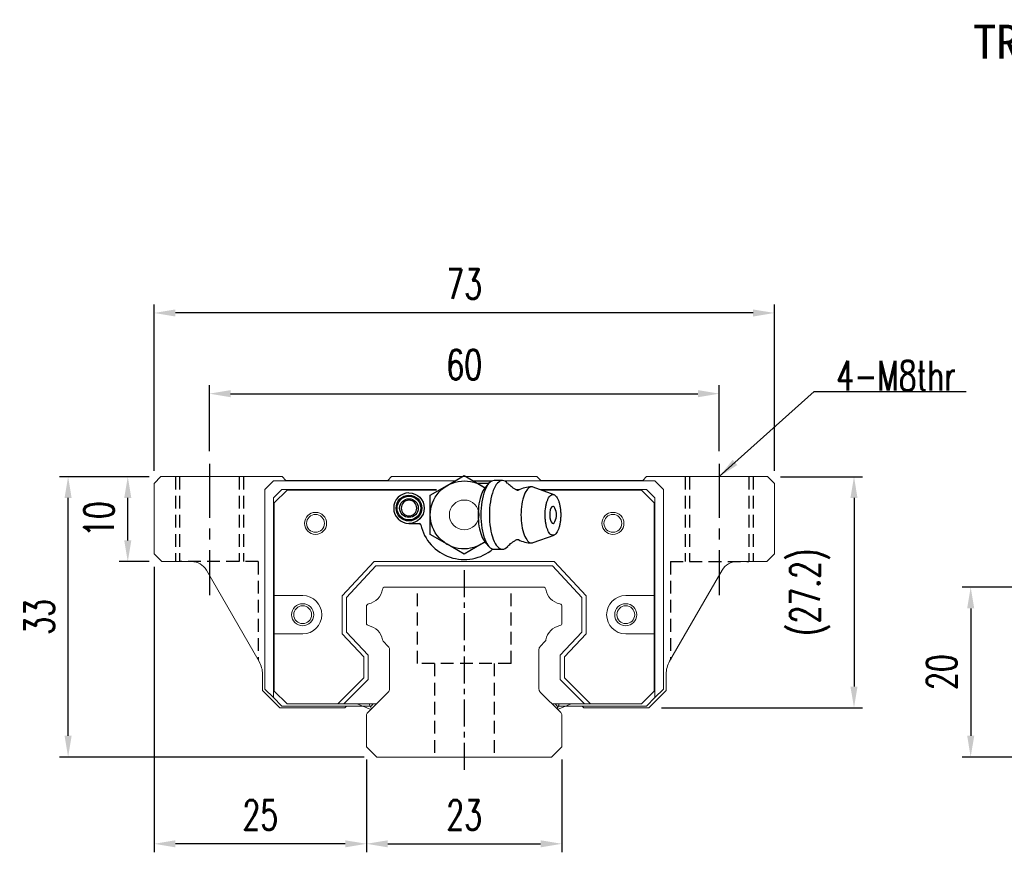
# Model space of a CAD drawing. Header units: millimetres. Extents: x 0 to 278, y 57 to 168.
# Tile 1 of 51: x 0 to 116, y 70 to 168. Entities that reach past the tile are written whole.
import ezdxf
from ezdxf.enums import TextEntityAlignment as Align

# ---------------------------------------------------------------- set-up
doc = ezdxf.new("R2010")
doc.units = ezdxf.units.MM
doc.header["$PDSIZE"] = -1
doc.linetypes.add('CENTER', pattern=[10.16, 6.35, -1.27, 1.27, -1.27])
doc.linetypes.add('DASHED', pattern=[0.75, 0.5, -0.25])
for name, color, linetype in [('2', 7, 'Continuous'), ('CHA', 7, 'Continuous'), ('CL', 1, 'CENTER'), ('DIM', 4, 'Continuous'), ('HID', 2, 'DASHED'), ('OUT', 3, 'Continuous')]:
    doc.layers.add(name, color=color, linetype=linetype)
doc.styles.add('DIM-7', font='SIMPLEX.shx', dxfattribs={"width": 0.7, "bigfont": 'chineset.shx'})
doc.styles.add('T', font='kaiu.ttf')
doc.dimstyles.new('CNS', dxfattribs={"dimtxt": 3.5, "dimasz": 2.5, "dimexe": 1, "dimexo": 1.5, "dimgap": 0.09, "dimtad": 0, "dimdsep": 46, "dimtxsty": 'DIM-7', "dimcen": 0.09, "dimclrd": 1, "dimclre": 1, "dimclrt": 4, "dimadec": 0, "dimazin": 0, "dimtfac": 1, "dimtix": 1, "dimtmove": 2, "dimatfit": 3, "dimfxl": 1, "dimtvp": 0.971429, "dimtolj": 1, "dimarcsym": 0})

# ---------------------------------------------------------------- blocks, each defined once
blk = doc.blocks.new('*D1')
at = {"layer": 'DEFPOINTS', "color": 0}
for p in [(118.14, 100.9), (111.8, 80.9), (118.14, 80.9)]:
    blk.add_point(p, dxfattribs=at)
at = {"layer": 'DIM', "color": 7, "lineweight": -2}
for p, q in [((116.64, 100.9), (110.8, 100.9)), ((111.8, 98.4), (111.8, 83.4)), ((116.64, 80.9), (110.8, 80.9))]:
    blk.add_line(p, q, dxfattribs=at)
at = {"layer": 'DIM', "color": 7}
for points in [[(111.39, 98.4), (112.22, 98.4), (111.8, 100.9)], [(111.39, 83.4), (112.22, 83.4), (111.8, 80.9)]]:
    blk.add_solid(points, dxfattribs=at)
at = {"layer": 'DIM', "color": 7, "insert": (108.4, 90.9), "char_height": 3.5, "attachment_point": 5, "rotation": 90, "style": 'DIM-7'}
blk.add_mtext('\\A1;20', dxfattribs=at)
blk = doc.blocks.new('*D37')
at = {"layer": 'DEFPOINTS', "color": 0}
for p in [(82.2, 123.67), (22.2, 115.4), (82.2, 115.4)]:
    blk.add_point(p, dxfattribs=at)
at = {"layer": 'DIM', "color": 7, "lineweight": -2}
for p, q in [((22.2, 116.9), (22.2, 124.67)), ((82.2, 116.9), (82.2, 124.67)), ((24.7, 123.67), (79.7, 123.67))]:
    blk.add_line(p, q, dxfattribs=at)
at = {"layer": 'DIM', "color": 7}
for points in [[(24.7, 124.09), (24.7, 123.25), (22.2, 123.67)], [(79.7, 124.09), (79.7, 123.25), (82.2, 123.67)]]:
    blk.add_solid(points, dxfattribs=at)
at = {"layer": 'DIM', "color": 7, "insert": (52.2, 127.07), "char_height": 3.5, "attachment_point": 5, "style": 'DIM-7'}
blk.add_mtext('\\A1;60', dxfattribs=at)
blk = doc.blocks.new('*D38')
at = {"layer": 'DEFPOINTS', "color": 0}
for p in [(15.7, 133.17), (15.7, 113.1), (88.7, 113.1)]:
    blk.add_point(p, dxfattribs=at)
at = {"layer": 'DIM', "color": 7, "lineweight": -2}
for p, q in [((15.7, 114.6), (15.7, 134.17)), ((88.7, 114.6), (88.7, 134.17)), ((86.2, 133.17), (18.2, 133.17))]:
    blk.add_line(p, q, dxfattribs=at)
at = {"layer": 'DIM', "color": 7}
for points in [[(18.2, 133.58), (18.2, 132.75), (15.7, 133.17)], [(86.2, 133.58), (86.2, 132.75), (88.7, 133.17)]]:
    blk.add_solid(points, dxfattribs=at)
at = {"layer": 'DIM', "color": 7, "insert": (52.2, 136.57), "char_height": 3.5, "attachment_point": 5, "style": 'DIM-7'}
blk.add_mtext('\\A1;73', dxfattribs=at)
blk = doc.blocks.new('*D39')
at = {"layer": 'DEFPOINTS', "color": 0}
for p in [(87.9, 113.9), (73.91, 86.7), (98.07, 86.7)]:
    blk.add_point(p, dxfattribs=at)
at = {"layer": 'DIM', "color": 7, "lineweight": -2}
for p, q in [((89.4, 113.9), (99.07, 113.9)), ((98.07, 111.4), (98.07, 89.2)), ((75.41, 86.7), (99.07, 86.7))]:
    blk.add_line(p, q, dxfattribs=at)
at = {"layer": 'DIM', "color": 7}
for points in [[(97.65, 111.4), (98.48, 111.4), (98.07, 113.9)], [(97.65, 89.2), (98.48, 89.2), (98.07, 86.7)]]:
    blk.add_solid(points, dxfattribs=at)
at = {"layer": 'DIM', "color": 7, "insert": (92.88, 100.3), "char_height": 3.5, "attachment_point": 5, "rotation": 90, "style": 'DIM-7'}
blk.add_mtext('\\A1;(27.2)', dxfattribs=at)
blk = doc.blocks.new('*D40')
at = {"layer": 'DEFPOINTS', "color": 0}
for p in [(40.69, 82.1), (63.69, 82.1), (63.69, 70.69)]:
    blk.add_point(p, dxfattribs=at)
at = {"layer": 'DIM', "color": 7, "lineweight": -2}
for p, q in [((40.69, 80.6), (40.69, 69.69)), ((63.69, 80.6), (63.69, 69.69)), ((43.19, 70.69), (61.19, 70.69))]:
    blk.add_line(p, q, dxfattribs=at)
at = {"layer": 'DIM', "color": 7}
for points in [[(43.19, 71.1), (43.19, 70.27), (40.69, 70.69)], [(61.19, 71.1), (61.19, 70.27), (63.69, 70.69)]]:
    blk.add_solid(points, dxfattribs=at)
at = {"layer": 'DIM', "color": 7, "insert": (52.19, 74.09), "char_height": 3.5, "attachment_point": 5, "style": 'DIM-7'}
blk.add_mtext('\\A1;23', dxfattribs=at)
blk = doc.blocks.new('*D41')
at = {"layer": 'DEFPOINTS', "color": 0}
for p in [(15.7, 104.8), (40.69, 82.1), (15.7, 70.69)]:
    blk.add_point(p, dxfattribs=at)
at = {"layer": 'DIM', "color": 7, "lineweight": -2}
for p, q in [((15.7, 103.3), (15.7, 69.69)), ((40.69, 80.6), (40.69, 69.69)), ((38.19, 70.69), (18.2, 70.69))]:
    blk.add_line(p, q, dxfattribs=at)
at = {"layer": 'DIM', "color": 7}
for points in [[(18.2, 71.1), (18.2, 70.27), (15.7, 70.69)], [(38.19, 71.1), (38.19, 70.27), (40.69, 70.69)]]:
    blk.add_solid(points, dxfattribs=at)
at = {"layer": 'DIM', "color": 7, "insert": (28.2, 74.09), "char_height": 3.5, "attachment_point": 5, "style": 'DIM-7'}
blk.add_mtext('\\A1;25', dxfattribs=at)
blk = doc.blocks.new('*D42')
at = {"layer": 'DEFPOINTS', "color": 0}
for p in [(5.58, 113.9), (16.5, 113.9), (41.91, 80.9)]:
    blk.add_point(p, dxfattribs=at)
at = {"layer": 'DIM', "color": 7, "lineweight": -2}
for p, q in [((15, 113.9), (4.58, 113.9)), ((5.58, 83.4), (5.58, 111.4)), ((40.41, 80.9), (4.58, 80.9))]:
    blk.add_line(p, q, dxfattribs=at)
at = {"layer": 'DIM', "color": 7}
for points in [[(5.16, 111.4), (5.99, 111.4), (5.58, 113.9)], [(5.16, 83.4), (5.99, 83.4), (5.58, 80.9)]]:
    blk.add_solid(points, dxfattribs=at)
at = {"layer": 'DIM', "color": 7, "insert": (2.18, 97.4), "char_height": 3.5, "attachment_point": 5, "rotation": 90, "style": 'DIM-7'}
blk.add_mtext('\\A1;33', dxfattribs=at)
blk = doc.blocks.new('*D43')
at = {"layer": 'DEFPOINTS', "color": 0}
for p in [(12.6, 113.9), (16.62, 113.9), (16.62, 103.9)]:
    blk.add_point(p, dxfattribs=at)
at = {"layer": 'DIM', "color": 7, "lineweight": -2}
for p, q in [((15.12, 113.9), (11.6, 113.9)), ((12.6, 106.4), (12.6, 111.4)), ((15.12, 103.9), (11.6, 103.9))]:
    blk.add_line(p, q, dxfattribs=at)
at = {"layer": 'DIM', "color": 7}
for points in [[(12.18, 111.4), (13.02, 111.4), (12.6, 113.9)], [(12.18, 106.4), (13.02, 106.4), (12.6, 103.9)]]:
    blk.add_solid(points, dxfattribs=at)
at = {"layer": 'DIM', "color": 7, "insert": (9.2, 108.9), "char_height": 3.5, "attachment_point": 5, "rotation": 90, "style": 'DIM-7'}
blk.add_mtext('\\A1;10', dxfattribs=at)

msp = doc.modelspace()

# ---------------------------------------------------------------- linework, layer by layer
at = {"layer": '2', "color": 0, "linetype": 'Continuous'}
for p, q in [((50.195, 112.866), (52.195, 114.021)), ((52.195, 114.021), (54.195, 112.866)), ((48.195, 111.712), (50.195, 112.866)), ((53.266, 113.402), (55.485, 113.402)), ((53.7, 113.152), (55.13, 113.152)), ((54.195, 112.866), (54.657, 112.599)), ((55.057, 113.075), (54.601, 112.533)), ((56.703, 113.444), (55.702, 113.444)), ((62.764, 111.778), (60.318, 112.669)), ((48.195, 109.402), (48.195, 111.712)), ((48.195, 107.093), (48.195, 109.402)), ((45.695, 108.402), (46.879, 108.402)), ((50.195, 105.938), (48.195, 107.093)), ((60.318, 106.135), (62.764, 107.026)), ((52.195, 104.783), (50.195, 105.938)), ((54.195, 105.938), (52.195, 104.783)), ((54.657, 106.205), (54.195, 105.938)), ((54.601, 106.271), (55.057, 105.729)), ((55.702, 105.361), (56.703, 105.361))]:
    msp.add_line(p, q, dxfattribs=at)
at = {"layer": '2', "color": 0, "linetype": 'Continuous', "extrusion": (0, 0, -1)}
for centre, radius, start, end in [((-52.195, 109.402), 4, 232.1994, 127.85546), ((-45.695, 110.202), 1.515, 270, 90), ((-45.695, 110.202), 1.4, 270, 90), ((-45.695, 110.202), 1.1, 270, 90), ((-45.695, 110.202), 1.8, 90, 270), ((-45.695, 110.202), 1.515, 90, 270), ((-45.695, 110.202), 1.4, 90, 270), ((-45.695, 110.202), 1.1, 90, 270)]:
    msp.add_arc(centre, radius, start, end, dxfattribs=at)
at = {"layer": '2', "color": 0, "linetype": 'Continuous'}
for centre, radius, start, end in [((60.14, 109.402), 3.3, 90, 118.26666), ((45.695, 110.202), 1.8, 90, 270), ((45.695, 110.202), 0.918, 90, 270), ((45.695, 110.202), 0.918, 270, 90), ((61.234, 109.402), 1.817, 334.63704, 25.36296), ((46.879, 108.202), 0.2, 12.71981, 90), ((52.195, 109.402), 5.25, 192.71981, 310.13982), ((60.14, 109.402), 3.3, 241.72374, 269.99834)]:
    msp.add_arc(centre, radius, start, end, dxfattribs=at)
for start_param, end_param in [(0, 3.8206669), (5.6040117, 6.2831853)]:
    msp.add_ellipse((62.635, 109.402), major_axis=(0, 1), ratio=0.382683, start_param=start_param, end_param=end_param, dxfattribs=at)
for points, knots in [([(54.605, 112.534), (54.462, 112.364), (54.33, 112.129), (53.975, 111.2), (53.833, 110.304), (53.833, 109.402)], [0, 0, 0, 0, 0.3133047, 0.3133047, 1, 1, 1, 1]), ([(55.702, 113.444), (55.297, 113.444), (54.895, 113.008), (54.322, 111.512), (54.156, 110.46), (54.156, 109.402)], [0, 0, 0, 0, 0.5, 0.5, 1, 1, 1, 1]), ([(57.309, 113.116), (57.118, 113.329), (56.911, 113.444), (56.298, 113.444), (55.896, 113.008), (55.323, 111.512), (55.157, 110.46), (55.157, 109.402)], [0, 0, 0, 0, 0.204178, 0.204178, 0.602089, 0.602089, 1, 1, 1, 1]), ([(58.393, 112.31), (58.295, 112.36), (58.093, 112.471), (57.823, 112.655), (57.588, 112.843), (57.42, 113.001), (57.341, 113.086), (57.312, 113.119)], [0, 0, 0, 0, 0.2043584, 0.4374743, 0.6573003, 0.8634903, 1, 1, 1, 1]), ([(60.315, 112.669), (60.257, 112.691), (60.199, 112.702), (59.81, 112.702), (59.481, 112.346), (59.014, 111.125), (58.878, 110.266), (58.878, 109.402)], [0, 0, 0, 0, 0.0810935, 0.0810935, 0.5405467, 0.5405467, 1, 1, 1, 1]), ([(58.575, 112.307), (58.576, 112.307), (58.575, 112.308), (58.531, 112.29), (58.457, 112.287), (58.401, 112.304), (58.396, 112.306), (58.396, 112.307)], [0, 0, 0, 0, 0.0733162, 0.3263169, 0.6168838, 0.8870475, 1, 1, 1, 1]), ([(61.716, 109.402), (61.716, 109.245), (61.728, 108.931), (61.781, 108.478), (61.866, 108.06), (61.981, 107.694), (62.121, 107.394), (62.281, 107.171), (62.455, 107.033), (62.635, 106.987), (62.815, 107.033), (62.989, 107.171), (63.148, 107.394), (63.288, 107.694), (63.403, 108.06), (63.489, 108.478), (63.541, 108.931), (63.559, 109.402), (63.541, 109.873), (63.489, 110.326), (63.403, 110.744), (63.288, 111.11), (63.148, 111.411), (62.989, 111.634), (62.815, 111.771), (62.635, 111.818), (62.455, 111.771), (62.281, 111.634), (62.121, 111.411), (61.981, 111.11), (61.866, 110.744), (61.753, 110.19), (61.717, 109.715), (61.716, 109.402)], [0, 0, 0, 0, 0.0312594, 0.0625188, 0.0937782, 0.1250376, 0.156297, 0.1875564, 0.2188159, 0.2500753, 0.2813347, 0.3125941, 0.3438535, 0.3751129, 0.4063723, 0.4376317, 0.4688911, 0.5001505, 0.5314099, 0.5626693, 0.5939287, 0.6251882, 0.6564476, 0.687707, 0.7189664, 0.7502258, 0.7814852, 0.8127446, 0.844004, 0.8752634, 0.9065228, 0.9377822, 1, 1, 1, 1]), ([(53.833, 109.402), (53.833, 108.5), (53.975, 107.604), (54.33, 106.675), (54.462, 106.44), (54.605, 106.27)], [0, 0, 0, 0, 0.6866953, 0.6866953, 1, 1, 1, 1]), ([(54.156, 109.402), (54.156, 108.344), (54.322, 107.293), (54.895, 105.796), (55.297, 105.361), (55.702, 105.361)], [0, 0, 0, 0, 0.5, 0.5, 1, 1, 1, 1]), ([(55.157, 109.402), (55.157, 108.344), (55.323, 107.293), (55.896, 105.796), (56.298, 105.361), (56.911, 105.361), (57.118, 105.476), (57.31, 105.689)], [0, 0, 0, 0, 0.3978318, 0.3978318, 0.7956637, 0.7956637, 1, 1, 1, 1]), ([(58.878, 109.402), (58.878, 108.538), (59.014, 107.68), (59.481, 106.458), (59.81, 106.102), (60.199, 106.102), (60.257, 106.113), (60.315, 106.135)], [0, 0, 0, 0, 0.4594533, 0.4594533, 0.9189065, 0.9189065, 1, 1, 1, 1]), ([(57.313, 105.686), (57.33, 105.706), (57.393, 105.777), (57.546, 105.925), (57.782, 106.12), (58.067, 106.318), (58.283, 106.438), (58.393, 106.494)], [0, 0, 0, 0, 0.0852239, 0.2986763, 0.5272696, 0.7723838, 1, 1, 1, 1]), ([(58.396, 106.497), (58.397, 106.499), (58.406, 106.502), (58.47, 106.519), (58.544, 106.512), (58.581, 106.493), (58.579, 106.495), (58.578, 106.495)], [0, 0, 0, 0, 0.1544133, 0.4194337, 0.7435623, 0.9927018, 1, 1, 1, 1])]:
    msp.add_open_spline(points, degree=3, knots=knots, dxfattribs=at)
at = {"layer": 'CL', "color": 0}
for p, q in [((22.202, 115.402), (22.202, 99.957)), ((82.202, 115.402), (82.202, 99.957))]:
    msp.add_line(p, q, dxfattribs=at)
at = {"layer": 'CL', "color": 0, "ltscale": 0.5}
msp.add_line((52.202, 102.902), (52.202, 78.902), dxfattribs=at)
at = {"layer": 'HID', "color": 0, "ltscale": 3}
for p, q in [((18.202, 113.902), (18.202, 103.902)), ((18.702, 113.902), (18.702, 103.902)), ((25.702, 113.902), (25.702, 103.902)), ((26.202, 113.902), (26.202, 103.902)), ((78.202, 113.902), (78.202, 103.902)), ((78.702, 113.902), (78.702, 103.902)), ((85.702, 113.902), (85.702, 103.902)), ((86.202, 113.902), (86.202, 103.902)), ((27.945, 103.902), (18.702, 103.902)), ((27.945, 103.902), (27.945, 92.325)), ((76.459, 103.902), (76.459, 92.35)), ((76.459, 103.902), (85.702, 103.902)), ((46.702, 91.902), (46.702, 100.902)), ((57.702, 91.902), (57.702, 100.902)), ((57.702, 91.902), (46.702, 91.902)), ((48.702, 91.902), (48.702, 80.902)), ((55.702, 91.902), (55.702, 80.902))]:
    msp.add_line(p, q, dxfattribs=at)
at = {"layer": 'OUT', "color": 0, "linetype": 'Continuous', "lineweight": 15}
for p, q in [((16.502, 113.902), (15.702, 113.102)), ((30.752, 113.902), (16.502, 113.902)), ((31.202, 113.452), (30.752, 113.902)), ((43.652, 113.902), (43.202, 113.452)), ((60.752, 113.902), (43.652, 113.902)), ((61.202, 113.452), (60.752, 113.902)), ((73.652, 113.902), (73.202, 113.452)), ((87.902, 113.902), (73.652, 113.902)), ((88.702, 113.102), (87.902, 113.902)), ((15.702, 113.102), (15.702, 104.802)), ((28.745, 112.402), (29.745, 113.402)), ((29.745, 113.402), (46.945, 113.402)), ((43.202, 113.452), (31.202, 113.452)), ((46.945, 113.402), (51.123, 113.402)), ((52.192, 113.402), (52.198, 113.402)), ((53.267, 113.402), (55.485, 113.402)), ((56.92, 113.402), (57.445, 113.402)), ((57.445, 113.402), (74.645, 113.402)), ((73.202, 113.452), (61.202, 113.452)), ((74.645, 113.402), (75.645, 112.402)), ((88.702, 104.802), (88.702, 113.102)), ((28.745, 88.902), (28.745, 112.402)), ((30.745, 112.402), (29.745, 111.402)), ((29.745, 111.402), (29.745, 87.902)), ((29.845, 110.802), (31.345, 112.302)), ((46.945, 112.402), (30.745, 112.402)), ((31.345, 112.302), (46.945, 112.302)), ((48.945, 112.402), (46.945, 112.402)), ((46.945, 112.302), (48.945, 112.302)), ((58.766, 112.402), (58.221, 112.402)), ((58.408, 112.302), (58.56, 112.302)), ((73.645, 112.402), (61.052, 112.402)), ((61.326, 112.302), (73.045, 112.302)), ((73.045, 112.302), (74.545, 110.802)), ((74.645, 111.402), (73.645, 112.402)), ((74.645, 87.902), (74.645, 111.402)), ((75.645, 112.402), (75.645, 88.902)), ((29.845, 99.902), (29.845, 110.802)), ((74.545, 110.802), (74.545, 99.902)), ((15.702, 104.802), (16.617, 103.902)), ((88.709, 104.81), (87.802, 103.902)), ((87.802, 103.902), (88.702, 104.802)), ((20.114, 103.902), (16.617, 103.902)), ((37.845, 99.883), (41.593, 103.902)), ((41.81, 103.402), (38.345, 99.686)), ((41.593, 103.902), (62.797, 103.902)), ((62.579, 103.402), (41.81, 103.402)), ((66.045, 99.686), (62.579, 103.402)), ((62.797, 103.902), (66.545, 99.883)), ((87.802, 103.902), (84.291, 103.902)), ((87.802, 103.902), (85.018, 103.902)), ((21.846, 102.902), (28.057, 92.143)), ((76.361, 92.168), (82.559, 102.902)), ((42.872, 100.902), (61.518, 100.902)), ((33.183, 99.902), (29.845, 99.902)), ((29.845, 95.402), (29.845, 99.902)), ((37.845, 95.421), (37.845, 99.883)), ((38.345, 99.686), (38.345, 95.618)), ((66.045, 95.618), (66.045, 99.686)), ((66.545, 99.883), (66.545, 95.421)), ((74.545, 99.902), (71.206, 99.902)), ((74.545, 99.902), (74.545, 95.402)), ((40.695, 96.662), (40.695, 98.642)), ((63.695, 98.642), (63.695, 96.662)), ((29.845, 95.402), (33.183, 95.402)), ((29.845, 88.652), (29.845, 95.402)), ((40.395, 92.686), (37.845, 95.421)), ((38.345, 95.618), (40.895, 92.883)), ((63.495, 92.883), (66.045, 95.618)), ((66.545, 95.421), (63.995, 92.686)), ((71.206, 95.402), (74.545, 95.402)), ((74.545, 95.402), (74.545, 88.652)), ((43.248, 93.929), (42.654, 94.523)), ((61.735, 94.523), (61.141, 93.929)), ((40.895, 92.883), (40.895, 90.021)), ((43.395, 88.909), (43.395, 93.575)), ((60.995, 93.575), (60.995, 88.909)), ((63.495, 90.021), (63.495, 92.883)), ((40.395, 90.228), (40.395, 92.686)), ((63.995, 92.686), (63.995, 90.228)), ((28.459, 88.752), (28.459, 90.643)), ((75.959, 90.668), (75.959, 88.752)), ((37.319, 87.152), (40.395, 90.228)), ((40.895, 90.021), (38.026, 87.152)), ((66.363, 87.152), (63.495, 90.021)), ((63.995, 90.228), (67.07, 87.152)), ((30.509, 86.702), (28.459, 88.752)), ((29.745, 87.902), (28.745, 88.902)), ((31.345, 87.152), (29.845, 88.652)), ((40.841, 86.149), (43.248, 88.556)), ((61.141, 88.556), (63.548, 86.149)), ((74.545, 88.652), (73.045, 87.152)), ((75.959, 88.752), (73.909, 86.702)), ((75.645, 88.902), (74.645, 87.902)), ((29.745, 87.902), (30.745, 86.902)), ((37.319, 87.152), (31.345, 87.152)), ((41.845, 87.152), (37.319, 87.152)), ((41.845, 87.152), (38.026, 87.152)), ((39.604, 87.152), (41.2, 86.507)), ((41.276, 86.583), (41.075, 86.974)), ((41.491, 87.152), (41.241, 86.902)), ((67.07, 87.152), (62.545, 87.152)), ((66.363, 87.152), (62.545, 87.152)), ((63.148, 86.902), (62.898, 87.152)), ((63.114, 86.583), (63.315, 86.974)), ((64.786, 87.152), (63.19, 86.507)), ((73.045, 87.152), (67.07, 87.152)), ((73.645, 86.902), (74.645, 87.902)), ((38.132, 86.702), (30.509, 86.702)), ((30.745, 86.902), (41.241, 86.902)), ((38.132, 86.702), (38.332, 86.902)), ((40.695, 82.102), (40.695, 85.795)), ((63.148, 86.902), (73.645, 86.902)), ((63.695, 85.795), (63.695, 82.102)), ((66.271, 86.702), (66.071, 86.902)), ((73.909, 86.702), (66.271, 86.702)), ((41.909, 80.902), (40.695, 82.102)), ((63.695, 82.102), (62.481, 80.902)), ((62.495, 80.902), (41.909, 80.902))]:
    msp.add_line(p, q, dxfattribs=at)
at = {"layer": 'OUT', "color": 0, "linetype": 'Continuous', "lineweight": 15, "flags": 128}
for points in [[(41.075, 86.974), (41.046, 87.064), (41.045, 87.152)], [(63.315, 86.974), (63.344, 87.064), (63.345, 87.152)]]:
    msp.add_lwpolyline(points, dxfattribs=at)
at = {"layer": 'OUT', "color": 0, "linetype": 'Continuous', "lineweight": 15}
for centre, radius in [((52.195, 109.402), 1.75), ((34.695, 108.402), 1.3), ((34.695, 108.402), 1.05), ((69.695, 108.402), 1.3), ((69.695, 108.402), 1.05), ((33.183, 97.652), 1.3), ((33.183, 97.652), 1.05), ((71.206, 97.652), 1.3), ((71.206, 97.652), 1.05)]:
    msp.add_circle(centre, radius, dxfattribs=at)
for centre, radius, start, end in [((20.114, 101.902), 2, 30, 90), ((84.291, 101.902), 2, 90, 150), ((42.872, 100.602), 0.3, 90, 171.61737), ((61.518, 100.602), 0.3, 8.38263, 90), ((33.183, 97.652), 2.25, 270, 90), ((40.553, 100.944), 2.044, 280.87121, 351.61737), ((63.837, 100.944), 2.044, 188.38263, 259.12879), ((71.206, 97.652), 2.25, 90, 270), ((40.995, 98.642), 0.3, 100.87121, 180.00001), ((63.395, 98.642), 0.3, 359.99999, 79.12879), ((40.995, 96.662), 0.3, 179.99999, 259.12866), ((40.553, 94.36), 2.044, 9.2089, 79.12866), ((63.837, 94.36), 2.044, 100.87134, 170.79109), ((63.395, 96.662), 0.3, 280.87134, 0.00001), ((42.866, 94.735), 0.3, 189.20891, 225), ((42.895, 93.575), 0.5, 0, 45), ((61.495, 93.575), 0.5, 135, 180.00001), ((61.523, 94.735), 0.3, 315, 350.79109), ((25.459, 90.643), 3, 0, 30), ((78.959, 90.668), 3, 150, 180), ((42.895, 88.909), 0.5, 315, 360), ((61.495, 88.909), 0.5, 179.99999, 225), ((41.195, 85.795), 0.5, 135, 180.00001), ((63.195, 85.795), 0.5, 360, 45)]:
    msp.add_arc(centre, radius, start, end, dxfattribs=at)

# ---------------------------------------------------------------- texts
at = {"layer": 'CHA', "color": 7, "style": 'T'}
msp.add_text('TRS25FN', height=4, dxfattribs=at).set_placement((121.612, 165.098), align=Align.MIDDLE)
at = {"layer": 'DIM', "color": 0, "insert": (95.984, 124.028), "char_height": 3.5, "attachment_point": 7, "style": 'DIM-7'}
msp.add_mtext('4-M8thr', dxfattribs=at)

# ---------------------------------------------------------------- dimensions: what is measured, and where the dimension line sits
at = {"layer": 'DIM', "color": 0}
for base, p1, p2, override, picture, middle in [((15.702, 133.168), (88.702, 113.102), (15.702, 113.102), {"dimclrd": 7, "dimclre": 7, "dimclrt": 7}, '*D38', (52.202, 136.568)), ((82.202, 123.668), (22.202, 115.402), (82.202, 115.402), {"dimclrd": 7, "dimclre": 7, "dimclrt": 7}, '*D37', (52.202, 127.068)), ((15.702, 70.688), (40.695, 82.102), (15.702, 104.802), {"dimdec": 1, "dimclrd": 7, "dimclre": 7, "dimclrt": 7}, '*D41', (28.198, 74.088)), ((63.695, 70.688), (40.695, 82.102), (63.695, 82.102), {"dimclrd": 7, "dimclre": 7, "dimclrt": 7}, '*D40', (52.195, 74.088))]:
    dim = msp.add_linear_dim(base=base, p1=p1, p2=p2, dimstyle='CNS', override=override, dxfattribs=at)
    dim.commit()
    dim.dimension.update_dxf_attribs({"geometry": picture, "text_midpoint": middle})
for base, p1, p2, picture, middle in [((5.576, 113.902), (41.909, 80.902), (16.502, 113.902), '*D42', (2.176, 97.402)), ((12.601, 113.902), (16.617, 103.902), (16.617, 113.902), '*D43', (9.201, 108.902)), ((111.804, 80.902), (118.138, 100.902), (118.138, 80.902), '*D1', (108.404, 90.902))]:
    dim = msp.add_linear_dim(base=base, p1=p1, p2=p2, angle=90, dimstyle='CNS', override={"dimclrd": 7, "dimclre": 7, "dimclrt": 7}, dxfattribs=at)
    dim.commit()
    dim.dimension.update_dxf_attribs({"geometry": picture, "text_midpoint": middle})
dim = msp.add_linear_dim(base=(98.066, 86.702), p1=(87.902, 113.902), p2=(73.909, 86.702), angle=90, text='(<>)', dimstyle='CNS', override={"dimclrd": 7, "dimclre": 7, "dimclrt": 7}, dxfattribs=at)
dim.commit()
dim.dimension.update_dxf_attribs({"geometry": '*D39', "text_midpoint": (92.885, 100.302)})

# ---------------------------------------------------------------- leaders
at = {"layer": 'DIM', "color": 0, "annotation_type": 0, "has_hookline": 1, "hookline_direction": 0, "text_width": 15.283}
msp.add_leader([(82.202, 113.902), (93.394, 123.938), (95.894, 123.938)], dimstyle='CNS', override={"dimgap": 0.09, "dimtad": 1, "dimclrd": 7, "dimclre": 4}, dxfattribs=at)

doc.saveas('drawing.dxf')
